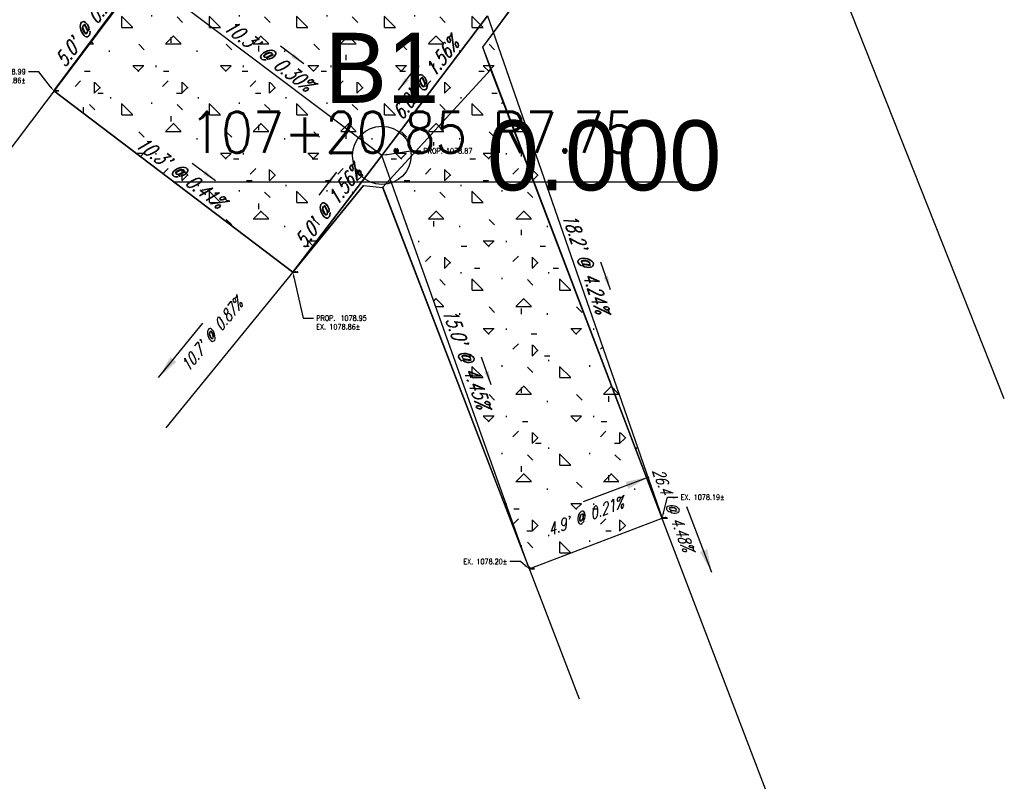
# Model space of a CAD drawing. Extents: x 167754 to 212748, y 396132 to 454338.
# Tile 86 of 147: x 212436 to 212469, y 396409 to 396435. Entities that reach past the tile are written whole.
import ezdxf
from ezdxf import colors
from ezdxf.entities.mleader import LeaderData, LeaderLine
from ezdxf.enums import TextEntityAlignment as Align
from ezdxf.math import Vec2, Vec3

# ---------------------------------------------------------------- set-up
doc = ezdxf.new("R2010")
doc.units = 0
doc.header["$MEASUREMENT"] = 0
doc.layers.get('0').update_dxf_attribs({"linetype": 'CONTINUOUS'})
for name, color, linetype, plot in [('0_3DP_MAT', 181, 'CONTINUOUS', False), ('0_EX. 3DP', 31, 'CONTINUOUS', False), ('0_QUANTITIES_PAVEMENT REMOVED', 130, 'CONTINUOUS', False), ('SC_SCRATCH-4', 4, 'CONTINUOUS', False)]:
    doc.layers.add(name, color=color, linetype=linetype, plot=plot)
for name, color, linetype in [('PNTDESC', 3, 'CONTINUOUS'), ('PNTELEV', 5, 'CONTINUOUS'), ('PNTNO', 7, 'CONTINUOUS'), ('PNTS', 1, 'CONTINUOUS'), ('PV_P_CURB_RAMP', 3, 'CONTINUOUS'), ('PV_P_CURB_RAMP_HATCH', 3, 'CONTINUOUS'), ('PV_P_GRADE_BREAKS', 3, 'CONTINUOUS'), ('PV_P_WALK', 3, 'CONTINUOUS'), ('SC_SCRATCH-6', 6, 'CONTINUOUS')]:
    doc.layers.add(name, color=color, linetype=linetype)
doc.styles.add('PTXT', font='TXT')
doc.styles.add('romans', font='romans.shx', dxfattribs={"width": 0.75, "oblique": 22.5})
doc.styles.get("Standard").update_dxf_attribs({"font": 'romans.shx', "width": 0.9})
doc.dimstyles.new('4P', dxfattribs={"dimscale": 4, "dimtxt": 0.14, "dimasz": 0.14, "dimexe": 0.05, "dimexo": 0.05, "dimgap": 0.05, "dimtad": 1, "dimzin": 0, "dimdsep": 46, "dimtxsty": 'romans', "dimcen": 0, "dimdle": 0.1, "dimclrd": 1, "dimclre": 1, "dimclrt": 7, "dimaunit": 1, "dimadec": 4, "dimazin": 0, "dimtfac": 1, "dimtmove": 0, "dimatfit": 2, "dimfxl": 1, "dimtvp": 1, "dimtolj": 1, "dimtzin": 0, "dimarcsym": 0})

# ---------------------------------------------------------------- blocks, each defined once
blk = doc.blocks.new('SPT4')
at = {"color": 0, "linetype": 'Continuous'}
blk.add_circle((0, 0), 0.5, dxfattribs=at)
blk = doc.blocks.new('SRVPNO1')
at = {"layer": 'PNTDESC', "style": 'PTXT'}
blk.add_attdef('DESC2', text='', height=1, dxfattribs=at).set_placement((0, -1.75), align=Align.CENTER)
at = {"layer": 'PNTELEV', "style": 'PTXT'}
blk.add_attdef('ELEV2', (1.5, -0.5), '', height=1, dxfattribs=at)
at = {"layer": 'PNTNO', "style": 'PTXT'}
blk.add_attdef('PT#', text='', height=1, dxfattribs=at).set_placement((0, 0.75), align=Align.CENTER)

msp = doc.modelspace()

# ---------------------------------------------------------------- hatches: boundary and pattern name
at = {"layer": 'PV_P_CURB_RAMP_HATCH', "transparency": 33554495}
h = msp.add_hatch(dxfattribs=at)
h.set_pattern_fill('CONCRE', color=256, scale=3, pattern_type=2)
h.set_pattern_definition([(0, (0, 0), (3, 3), [0.375, -2.625]), (90, (0, 0), (-3, 3), [0.375, -2.625]), (135, (0.375, 0), (-2.999999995, 2e-16), [0.5303301, -3.7123107]), (0, (0.375, 1.6875), (3, 3), [0.375, -2.625]), (45, (0.5625, 1.5), (0, 2.999999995), [0.2651649, -3.9774756]), (135, (0.5625, 1.5), (-2.999999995, 2e-16), [0.2651649, -3.9774756]), (0, (1.5, 2.4375), (3, 3), [0.5303301, -2.4696699]), (45, (1.5, 2.4375), (0, 2.999999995), [0.375, -3.8676408]), (135, (2.0303, 2.4375), (-2.999999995, 2e-16), [0.375, -3.8676408]), (90, (2.0625, 0.75), (-3, 3), [0.375, -2.625]), (45, (2.0625, 0.75), (0, 2.999999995), [0.2651649, -3.9774756]), (135, (2.25, 0.9375), (-2.999999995, 2e-16), [0.2651649, -3.9774756]), (0, (0.375, 0.75), (3, 3), [0.1875, -2.5125]), (0, (2.625, 1.5), (3, 3), [0.1875, -2.5125]), (90, (1.6875, 1.875), (-3, 3), [0.1875, -2.5125]), (135, (2.0625, 0.1875), (-2.999999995, 2e-16), [0.2651649, -3.9774756]), (135, (0.75, 2.25), (-2.999999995, 2e-16), [0.2651649, -3.9774756]), (45, (1.4062, 0.9844), (0, 2.999999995), [0.2651649, -3.9774756]), (90, (1.0312, 0.375), (-3, 3), [0.046875, -2.953125]), (90, (1.172, 1.6406), (-3, 3), [0.046875, -2.953125]), (90, (2.578, 2.1562), (-3, 3), [0.046875, -2.953125]), (90, (2.625, 0.5625), (-3, 3), [0.046875, -2.953125])])
h.paths.add_polyline_path([(212446.696, 396446.99), (212443.278, 396455.729), (212438.621, 396453.943), (212443.296, 396441.638), (212436.669, 396432.822), (212444.86, 396426.616), (212447.908, 396430.616), (212452.955, 396416.454), (212457.508, 396418.192), (212451.531, 396435.398), (212459.237, 396447.371), (212454.484, 396459.092)])

# ---------------------------------------------------------------- linework, layer by layer
at = {"layer": '0_EX. 3DP'}
for points in [[(212451.366, 396434.321, 1078.977), (212455.261, 396439.644, 1079.021), (212459.882, 396445.798, 1079.02)], [(212447.278, 396429.58, 1078.896), (212447.926, 396429.521, 1078.846), (212451.637, 396433.554, 1078.931), (212451.366, 396434.321, 1078.977)], [(212461.055, 396408.898, 1077.741), (212451.648, 396433.549, 1078.923)], [(212447.927, 396429.553, 1078.85), (212454.667, 396411.995, 1077.976)]]:
    msp.add_polyline3d(points, dxfattribs=at)
at = {"layer": 'SC_SCRATCH-4'}
msp.add_polyline3d([(212469.232, 396422.28, 1078.559), (212460.683, 396443.846, 1079.026)], dxfattribs=at)

# ---------------------------------------------------------------- texts
at = {"layer": '0_3DP_MAT', "color": 211, "style": 'romans', "oblique": 22.5, "width": 0.75}
for s, rotation, p in [("5.0' @ 0.25%", 53.3418, (212438.035, 396434.925)), ("10.3' @ 0.30%", 322.9838, (212443.879, 396433.854)), ("6.0' @ 1.56%", 52.85, (212449.592, 396433.104)), ("10.3' @ 0.41%", 322.8496, (212440.861, 396429.846)), ("5.0' @ 1.56%", 52.6906, (212446.256, 396428.713)), ("18.2' @ 4.24%", 289.1558, (212454.671, 396426.848)), ("15.0' @ 4.45%", 289.6163, (212450.582, 396423.589))]:
    msp.add_text(s, height=0.48, rotation=rotation, dxfattribs=at).set_placement(p, align=Align.CENTER)
at = {"layer": '0_3DP_MAT', "style": 'romans', "oblique": 22.5, "width": 0.75}
for s, rotation, p in [("26.4' @ 4.48%", 290.8872, (212457.697, 396418.408)), ("4.9' @ 0.21%", 20.8872, (212454.947, 396418.07))]:
    msp.add_text(s, height=0.4, rotation=rotation, dxfattribs=at).set_placement(p, align=Align.CENTER)
at = {"layer": '0_EX. 3DP', "style": 'romans', "oblique": 22.5, "width": 0.75}
msp.add_text("10.7' @ 0.87%", height=0.4, rotation=50.7885, dxfattribs=at).set_placement((212442.228, 396424.343), align=Align.CENTER)

# ---------------------------------------------------------------- leaders
at = {"layer": '0_3DP_MAT', "color": 211}
for points in [[(212445.231, 396433.751), (212444.433, 396434.353)], [(212448.479, 396432.846), (212449.083, 396433.643)], [(212442.213, 396429.739), (212441.416, 396430.343)], [(212446.352, 396430.045), (212445.746, 396429.25)], [(212455.737, 396426.009), (212455.409, 396426.953)], [(212451.655, 396422.758), (212451.319, 396423.7)]]:
    msp.add_leader(points, dimstyle='4P', override={"dimscale": 20, "dimtxt": 0.12, "dimasz": 0.024, "dimdec": 2}, dxfattribs=at)
at = {"layer": '0_3DP_MAT'}
for points in [[(212457.051, 396419.597), (212454.809, 396418.742)], [(212459.214, 396416.329), (212458.358, 396418.572)]]:
    msp.add_leader(points, dimstyle='4P', override={"dimscale": 20, "dimtxt": 0.12, "dimasz": 0.04, "dimdec": 2}, dxfattribs=at)
at = {"layer": '0_EX. 3DP'}
msp.add_leader([(212440.261, 396423.003), (212441.779, 396424.863)], dimstyle='4P', override={"dimscale": 20, "dimtxt": 0.12, "dimasz": 0.04, "dimdec": 2}, dxfattribs=at)
at = {"layer": 'SC_SCRATCH-6', "has_arrowhead": 0}
msp.add_leader([(212440.764, 396429.719), (212440.766, 396429.709), (212458.426, 396429.709)], dimstyle='4P', override={"dimscale": 20, "dimasz": 0.1}, dxfattribs=at)

# ---------------------------------------------------------------- next in the draw order: leaders
at = {"layer": '0_3DP_MAT'}
ml = msp.add_multileader_mtext('Standard', dxfattribs=at)
ml.set_content('PROP.^I 1078.99\\PEX. 1078.86±', color=256)
ml.set_leader_properties()
ml.build(insert=Vec2(0, 0))
ml.multileader.update_dxf_attribs({"dogleg_length": 0.36, "arrow_head_size": 0.18})
ctx = ml.context
ctx.base_point, ctx.char_height, ctx.arrow_head_size, ctx.landing_gap_size, ctx.plane_origin = Vec3(212433.765, 396433.484), 0.18, 0.18, 0.09, Vec3(212436.107, 396432.078)
ctx.text_align_type = 2
notes = []
notes.append((ctx, [(1, (1, 1, 0), (212436.159, 396433.484), (-1, 0), 0.36, [(0, [(212436.669, 396432.822)], 0, [])])]))
ctx.mtext.insert, ctx.mtext.alignment, ctx.mtext.flow_direction = Vec3(212435.709, 396433.574), 3, 5
ctx.mtext.has_bg_fill, ctx.mtext.bg_color, ctx.mtext.bg_scale_factor, ctx.mtext.bg_transparency, ctx.mtext.use_window_bg_color = 1, -1027028792, 1.5, 0, 1
ml = msp.add_multileader_mtext('Standard', dxfattribs=at)
ml.set_content('PROP.^I 1078.95\\PEX. 1078.86±', color=256)
ml.set_leader_properties()
ml.build(insert=Vec2(0, 0))
ml.multileader.update_dxf_attribs({"dogleg_length": 0.36, "arrow_head_size": 0.18})
ctx = ml.context
ctx.base_point, ctx.char_height, ctx.arrow_head_size, ctx.landing_gap_size, ctx.plane_origin = Vec3(212445.57, 396425.041, 2158.021), 0.18, 0.18, 0.09, Vec3(212448.161, 396429.869, 2158.021)
notes.append((ctx, [(0, (1, 1, 0), (212445.21, 396425.041, 2158.021), (1, 0), 0.36, [(0, [(212444.86, 396426.616, 2158.021)], 0, [])])]))
ctx.mtext.insert, ctx.mtext.flow_direction = Vec3(212445.66, 396425.131, 2158.021), 5
ctx.mtext.has_bg_fill, ctx.mtext.bg_color, ctx.mtext.bg_scale_factor, ctx.mtext.bg_transparency, ctx.mtext.use_window_bg_color = 1, -1027028792, 1.5, 0, 1
ml = msp.add_multileader_mtext('Standard', dxfattribs=at)
ml.set_content('EX. 1078.19±', color=256)
ml.set_leader_properties()
ml.build(insert=Vec2(0, 0))
ml.multileader.update_dxf_attribs({"dogleg_length": 0.36, "arrow_head_size": 0.18})
ctx = ml.context
ctx.base_point, ctx.char_height, ctx.arrow_head_size, ctx.landing_gap_size, ctx.plane_origin = Vec3(212458.052, 396418.904), 0.18, 0.18, 0.09, Vec3(212461.107, 396421.773)
notes.append((ctx, [(0, (1, 1, 0), (212457.692, 396418.904), (1, 0), 0.36, [(0, [(212457.508, 396418.192)], 0, [])])]))
ctx.mtext.insert, ctx.mtext.flow_direction = Vec3(212458.142, 396418.994), 5
ctx.mtext.has_bg_fill, ctx.mtext.bg_color, ctx.mtext.bg_scale_factor, ctx.mtext.bg_transparency, ctx.mtext.use_window_bg_color = 1, -1027028792, 1.5, 0, 1
ml = msp.add_multileader_mtext('Standard', dxfattribs=at)
ml.set_content('EX. 1078.20±', color=256)
ml.set_leader_properties()
ml.build(insert=Vec2(0, 0))
ml.multileader.update_dxf_attribs({"dogleg_length": 0.36, "arrow_head_size": 0.18})
ctx = ml.context
ctx.base_point, ctx.char_height, ctx.arrow_head_size, ctx.landing_gap_size, ctx.plane_origin = Vec3(212450.432, 396416.699), 0.18, 0.18, 0.09, Vec3(212456.621, 396419.847)
ctx.text_align_type = 2
notes.append((ctx, [(1, (1, 1, 0), (212452.654, 396416.699), (-1, 0), 0.36, [(0, [(212452.955, 396416.454)], 0, [])])]))
ctx.mtext.insert, ctx.mtext.alignment, ctx.mtext.flow_direction = Vec3(212452.204, 396416.789), 3, 5
ctx.mtext.has_bg_fill, ctx.mtext.bg_color, ctx.mtext.bg_scale_factor, ctx.mtext.bg_transparency, ctx.mtext.use_window_bg_color = 1, -1027028792, 1.5, 0, 1
for ctx, leaders in notes:
    for number, flags, end, landing, length, lines in leaders:
        leader = LeaderData()
        leader.index, (leader.has_last_leader_line, leader.has_dogleg_vector, leader.attachment_direction) = number, flags
        leader.last_leader_point, leader.dogleg_vector, leader.dogleg_length = Vec3(end), Vec3(landing), length
        for number, points, colour, breaks in lines:
            line = LeaderLine()
            line.index, line.vertices, line.color, line.breaks = number, Vec3.list(points), colors.encode_raw_color(colour), breaks
            leader.lines.append(line)
        ctx.leaders.append(leader)

# ---------------------------------------------------------------- next in the draw order: linework, layer by layer
msp.add_lwpolyline([(212444.86, 396426.616), (212436.669, 396432.822)], dxfattribs=at)
at = {"layer": '0_3DP_MAT', "color": 211}
for points in [[(212436.669, 396432.822, 1078.99), (212439.657, 396436.837, 1078.9)], [(212451.531, 396435.398, 1078.963), (212457.508, 396418.192, 1078.19)]]:
    msp.add_polyline3d(points, dxfattribs=at)
at = {"layer": '0_3DP_MAT'}
for points in [[(212436.669, 396432.822, 1078.99), (212444.86, 396426.616, 1078.948)], [(212452.955, 396416.454, 1078.2), (212457.508, 396418.192, 1078.19)]]:
    msp.add_polyline3d(points, dxfattribs=at)
at = {"layer": '0_EX. 3DP'}
for points in [[(212443.09, 396441.339, 1079.007), (212432.292, 396427.018, 1078.767)], [(212447.278, 396429.58, 1078.896), (212440.51, 396421.285, 1078.803)]]:
    msp.add_polyline3d(points, dxfattribs=at)
at = {"layer": 'PV_P_CURB_RAMP'}
msp.add_lwpolyline([(212447.908, 396430.616), (212447.645, 396430.269), (212444.86, 396426.616), (212436.668, 396432.822), (212439.657, 396436.837), (212443.281, 396441.619)], dxfattribs=at)
at = {"layer": 'PV_P_WALK'}
for points in [[(212451.531, 396435.398), (212457.508, 396418.192)], [(212452.955, 396416.454), (212447.908, 396430.616)], [(212452.955, 396416.454), (212457.508, 396418.192)]]:
    msp.add_lwpolyline(points, dxfattribs=at)

# ---------------------------------------------------------------- next in the draw order: texts
at = {"layer": 'SC_SCRATCH-6', "width": 0.9}
for s, p in [('107+21.23 R2.63', (212436.675, 396432.839)), ('107+20.47 R12.87', (212444.865, 396426.633)), ('107+20.27 R28.07', (212457.514, 396418.209)), ('107+16.39 R25.19', (212452.961, 396416.471))]:
    msp.add_text(s, height=0.014, dxfattribs=at).set_placement(p, align=Align.MIDDLE_LEFT)

# ---------------------------------------------------------------- next in the draw order: leaders
at = {"layer": 'SC_SCRATCH-6', "has_arrowhead": 0}
for points in [[(212436.669, 396432.822), (212436.669, 396432.822), (212436.846, 396432.822)], [(212444.86, 396426.616), (212444.86, 396426.616), (212445.048, 396426.616)], [(212457.508, 396418.192), (212457.508, 396418.192), (212457.697, 396418.192)], [(212452.955, 396416.454), (212452.955, 396416.454), (212453.143, 396416.454)]]:
    msp.add_leader(points, dimstyle='4P', override={"dimscale": 20, "dimasz": 0.1}, dxfattribs=at)

# ---------------------------------------------------------------- next in the draw order: leaders
at = {"layer": '0_3DP_MAT'}
ml = msp.add_multileader_mtext('Standard', dxfattribs=at)
ml.set_content('PROP. 1078.87', color=256)
ml.set_leader_properties()
ml.build(insert=Vec2(0, 0))
ml.multileader.update_dxf_attribs({"dogleg_length": 0.36, "arrow_head_size": 0.18})
ctx = ml.context
ctx.base_point, ctx.char_height, ctx.arrow_head_size, ctx.landing_gap_size, ctx.plane_origin = Vec3(212449.245, 396430.769, 2156.45), 0.18, 0.18, 0.09, Vec3(212451.244, 396434.067, 2156.45)
notes = []
notes.append((ctx, [(0, (1, 1, 0), (212448.885, 396430.769, 2156.45), (1, 0), 0.36, [(0, [(212447.908, 396430.616, 2156.45)], 0, [])])]))
ctx.mtext.insert, ctx.mtext.width, ctx.mtext.flow_direction = Vec3(212449.335, 396430.859, 2156.45), 1.84371, 5
ctx.mtext.has_bg_fill, ctx.mtext.bg_color, ctx.mtext.bg_scale_factor, ctx.mtext.bg_transparency, ctx.mtext.use_window_bg_color = 1, -1027028792, 1.5, 0, 1
for ctx, leaders in notes:
    for number, flags, end, landing, length, lines in leaders:
        leader = LeaderData()
        leader.index, (leader.has_last_leader_line, leader.has_dogleg_vector, leader.attachment_direction) = number, flags
        leader.last_leader_point, leader.dogleg_vector, leader.dogleg_length = Vec3(end), Vec3(landing), length
        for number, points, colour, breaks in lines:
            line = LeaderLine()
            line.index, line.vertices, line.color, line.breaks = number, Vec3.list(points), colors.encode_raw_color(colour), breaks
            leader.lines.append(line)
        ctx.leaders.append(leader)

# ---------------------------------------------------------------- next in the draw order: linework, layer by layer
at = {"layer": '0_3DP_MAT', "color": 211}
for points in [[(212447.908, 396430.616, 1078.869), (212439.657, 396436.837, 1078.9)], [(212451.531, 396435.398, 1078.963), (212447.908, 396430.616, 1078.869)], [(212447.908, 396430.616, 1078.869), (212444.86, 396426.616, 1078.948)], [(212452.955, 396416.454, 1078.2), (212447.908, 396430.616, 1078.869)]]:
    msp.add_polyline3d(points, dxfattribs=at)
at = {"layer": '0_QUANTITIES_PAVEMENT REMOVED'}
msp.add_lwpolyline([(212436.669, 396432.822), (212444.86, 396426.616), (212447.278, 396429.58), (212447.926, 396429.521), (212452.955, 396416.454), (212457.508, 396418.192), (212451.366, 396434.321), (212459.882, 396445.798), (212455.79, 396455.773), (212447.963, 396447.11), (212446.679, 396446.821), (212443.278, 396455.729), (212438.621, 396453.943), (212443.026, 396442.483), (212443.09, 396441.339), (212436.669, 396432.822)], dxfattribs=at)
at = {"layer": 'PNTS'}
msp.add_point((212447.908, 396430.616), dxfattribs=at)
at = {"layer": 'PV_P_CURB_RAMP'}
msp.add_lwpolyline([(212444.86, 396426.616), (212447.908, 396430.616), (212451.531, 396435.398)], dxfattribs=at)
at = {"layer": 'PV_P_GRADE_BREAKS'}
msp.add_lwpolyline([(212447.908, 396430.616), (212439.657, 396436.837)], dxfattribs=at)

# ---------------------------------------------------------------- next in the draw order: block references
at = {"layer": 'PNTS', "xscale": 2.4, "yscale": 2.4, "zscale": 2.4}
msp.add_blockref('SRVPNO1', (212447.908, 396430.616), dxfattribs=at).add_auto_attribs({'PT#': 'B1', 'ELEV2': '0.000'})
at = {"layer": 'PNTS', "xscale": 2, "yscale": 2, "zscale": 2}
msp.add_blockref('SPT4', (212447.908, 396430.616), dxfattribs=at)

# ---------------------------------------------------------------- next in the draw order: texts
at = {"layer": 'SC_SCRATCH-6', "width": 0.9}
msp.add_text('107+20.85 R7.75', height=1.4, dxfattribs=at).set_placement((212441.326, 396431.409), align=Align.MIDDLE_LEFT)

doc.saveas('drawing.dxf')
